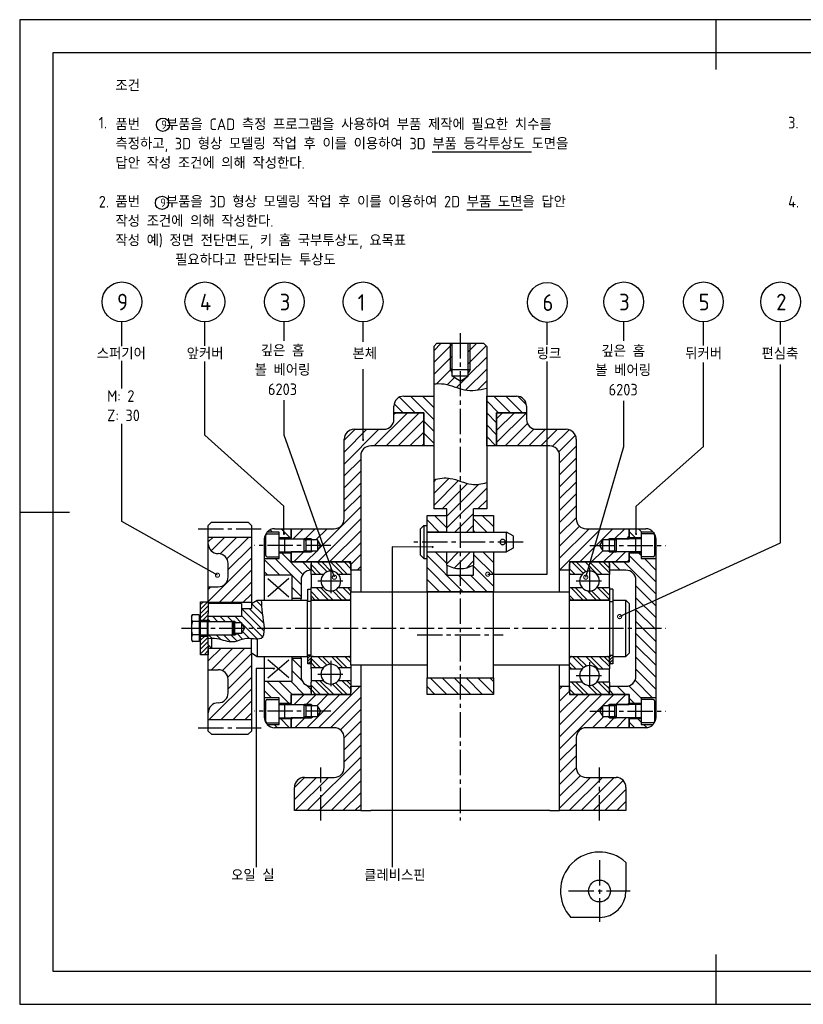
# Model space of a CAD drawing. Header units: millimetres. Extents: x 0 to 420, y 0 to 297.
# Tile 1 of 2: x 0 to 236, y 0 to 297. Entities that reach past the tile are written whole.
import ezdxf
from ezdxf.enums import TextEntityAlignment as Align

# ---------------------------------------------------------------- set-up
doc = ezdxf.new("R2010")
doc.units = ezdxf.units.MM
doc.header["$LTSCALE"] = 0.4
doc.linetypes.add('CENTER2', pattern=[28.575, 19.05, -3.175, 3.175, -3.175])
for name, color, linetype in [('가는선', 1, 'Continuous'), ('문자', 2, 'Continuous'), ('외형선', 3, 'Continuous'), ('윤곽선', 5, 'Continuous'), ('중심선', 1, 'CENTER2')]:
    doc.layers.add(name, color=color, linetype=linetype)
doc.styles.get("Standard").update_dxf_attribs({"font": 'isocp.shx', "bigfont": 'whgtxt.shx'})
doc.dimstyles.new('ISO-25', dxfattribs={"dimtxt": 2.5, "dimasz": 2.5, "dimexe": 1.25, "dimexo": 0.625, "dimtad": 1, "dimtxsty": 'Standard', "dimcen": 2.5, "dimadec": 0, "dimazin": 0, "dimtfac": 1, "dimtmove": 0, "dimatfit": 3, "dimfxl": 0, "dimarcsym": 0})
pattern_1 = [(45, (-497.9313, 1.8087), (-1.796051, 1.796051), [])]
pattern_2 = [(135, (-497.9313, 1.8087), (-2.020558, -2.020558), []), (135, (-497.9313, 3.1558), (-2.020558, -2.020558), [])]
pattern_3 = [(45, (-497.93126, 1.8087), (-0.4490128, 0.4490128), [])]
pattern_4 = [(135, (-497.9313, 1.8087), (-1.796051, -1.796051), [])]

# ---------------------------------------------------------------- blocks, each defined once
blk = doc.blocks.new('_DotSmall')
at = {"color": 0, "linetype": 'ByBlock', "const_width": 0.5}
blk.add_lwpolyline([(-0.0625, 0, 1), (0.0625, 0, 1)], format="xyb", close=True, dxfattribs=at)
blk = doc.blocks.new('*U3')
at = {"layer": '가는선'}
h = blk.add_hatch(dxfattribs=at)
h.set_pattern_fill('ANSI31', color=256, scale=0.8)
h.set_pattern_definition(pattern_1)
edge = h.paths.add_edge_path()
edge.add_line((129.88, 191.44), (129.88, 199.44))
edge.add_line((129.88, 199.44), (125.88, 199.44))
edge.add_line((125.88, 199.44), (124.88, 198.44))
edge.add_line((124.88, 198.44), (124.88, 187.12))
edge.add_spline(control_points=[(124.88, 187.12), (125.95, 187.26), (129.07, 187.32), (134.28, 184.65), (138.61, 185.28), (140.88, 185.88)], knot_values=[6.036137, 6.036137, 6.036137, 6.036137, 9.304736, 15.634765, 22.480947, 22.480947, 22.480947, 22.480947], degree=3, periodic=0)
edge.add_line((140.88, 185.88), (140.88, 198.44))
edge.add_line((140.88, 198.44), (139.88, 199.44))
edge.add_line((139.88, 199.44), (135.88, 199.44))
edge.add_line((135.88, 199.44), (135.88, 191.44))
edge.add_line((135.88, 191.44), (135.33, 190.5))
edge.add_line((135.33, 190.5), (135.33, 189.44))
edge.add_line((135.33, 189.44), (132.88, 187.96))
edge.add_line((132.88, 187.96), (130.42, 189.44))
edge.add_line((130.42, 189.44), (130.42, 190.5))
edge.add_line((130.42, 190.5), (129.88, 191.44))
h.paths.add_polyline_path([(130.42, 199.44), (129.88, 199.44), (129.88, 191.44), (130.42, 191.44)], flags=17)
h.paths.add_polyline_path([(135.88, 199.44), (135.33, 199.44), (135.33, 191.44), (135.88, 191.44)], flags=17)
h.paths.add_polyline_path([(135.88, 191.44), (135.33, 191.44), (135.33, 190.5)], flags=17)
h.paths.add_polyline_path([(130.42, 191.44), (129.88, 191.44), (130.42, 190.5)], flags=17)
h = blk.add_hatch(dxfattribs=at)
h.set_pattern_fill('ANSI31', color=256, scale=0.8, angle=90)
h.set_pattern_definition(pattern_4)
h.paths.add_polyline_path([(121.88, 178.44), (121.88, 168.44), (124.88, 168.44), (124.88, 183.44), (115.88, 183.44, 0.414214), (112.88, 180.44), (112.88, 178.44)])
h.paths.add_polyline_path([(140.88, 183.44), (140.88, 168.44), (143.88, 168.44), (143.88, 178.44), (152.88, 178.44), (152.88, 180.44, 0.414214), (149.88, 183.44)])
h = blk.add_hatch(dxfattribs=at)
h.set_pattern_fill('ANSI31', color=256, scale=0.8)
h.set_pattern_definition(pattern_1)
h.paths.add_polyline_path([(102.88, 165.44, -0.414214), (105.88, 168.44), (121.88, 168.44), (121.88, 178.44), (112.88, 178.44), (112.88, 176.44, -0.414214), (109.88, 173.44), (100.88, 173.44, 0.414214), (97.88, 170.44), (97.88, 146.44, -0.414214), (94.88, 143.44), (81.88, 143.44), (81.88, 140.69), (81.88, 140.44), (85.85, 140.44), (87.88, 140.44), (88.53, 140.06), (89.88, 140.06), (90.81, 138.44), (89.88, 136.82), (88.53, 136.82), (87.88, 136.44), (85.85, 136.44), (81.88, 136.44), (81.88, 133.44), (87.88, 133.44), (99.88, 133.44), (99.88, 130.94), (102.88, 130.94)])
h.paths.add_polyline_path([(87.88, 136.82), (86.23, 136.82), (85.85, 136.44), (87.88, 136.44)], flags=17)
h.paths.add_polyline_path([(88.53, 136.82), (87.88, 136.82), (87.88, 136.44)], flags=17)
h.paths.add_polyline_path([(87.88, 140.44), (85.85, 140.44), (86.23, 140.06), (87.88, 140.06)], flags=17)
h.paths.add_polyline_path([(87.88, 140.44), (87.88, 140.06), (88.53, 140.06)], flags=17)
h = blk.add_hatch(dxfattribs=at)
h.set_pattern_fill('ANSI31', color=256, scale=0.8)
h.set_pattern_definition(pattern_1)
h.paths.add_polyline_path([(164.88, 173.44), (155.88, 173.44, -0.414214), (152.88, 176.44), (152.88, 178.44), (143.88, 178.44), (143.88, 168.44), (159.88, 168.44, -0.414214), (162.88, 165.44), (162.88, 130.94), (165.88, 130.94), (165.88, 132.84), (165.88, 133.44), (183.88, 133.44), (183.88, 136.19), (183.88, 136.44), (179.91, 136.44), (177.88, 136.44), (177.22, 136.82), (175.88, 136.82), (174.94, 138.44), (175.88, 140.06), (177.22, 140.06), (177.88, 140.44), (179.91, 140.44), (183.88, 140.44), (183.88, 143.44), (170.88, 143.44, -0.414214), (167.88, 146.44), (167.88, 170.44, 0.414214)])
h.paths.add_polyline_path([(179.91, 140.44), (177.88, 140.44), (177.88, 140.06), (179.53, 140.06)], flags=17)
h.paths.add_polyline_path([(177.88, 140.44), (177.22, 140.06), (177.88, 140.06)], flags=17)
h.paths.add_polyline_path([(179.53, 136.82), (177.88, 136.82), (177.88, 136.44), (179.91, 136.44)], flags=17)
h.paths.add_polyline_path([(177.88, 136.82), (177.22, 136.82), (177.88, 136.44)], flags=17)
h = blk.add_hatch(dxfattribs=at)
h.set_pattern_fill('ANSI31', color=256, scale=0.8)
h.set_pattern_definition(pattern_1)
edge = h.paths.add_edge_path()
edge.add_line((136.88, 149.44), (140.88, 149.44))
edge.add_line((140.88, 149.44), (140.88, 157.41))
edge.add_spline(control_points=[(140.88, 157.41), (139.33, 156.94), (135.65, 156.32), (130.37, 159.21), (126.56, 158.7), (124.88, 158.24)], knot_values=[4.910739, 4.910739, 4.910739, 4.910739, 9.671191, 16.27677, 21.431018, 21.431018, 21.431018, 21.431018], degree=3, periodic=0)
edge.add_line((124.88, 158.24), (124.88, 149.44))
edge.add_line((124.88, 149.44), (128.88, 149.44))
edge.add_line((128.88, 149.44), (128.88, 142.44))
edge.add_line((128.88, 142.44), (136.88, 142.44))
edge.add_line((136.88, 142.44), (136.88, 149.44))
h = blk.add_hatch(dxfattribs=at)
h.set_pattern_fill('ANSI31', color=256, scale=0.8, angle=90)
h.set_pattern_definition(pattern_4)
h.paths.add_polyline_path([(128.88, 132.51), (128.88, 136.44), (122.88, 136.44), (122.88, 134.44), (122.88, 124.44), (142.88, 124.44), (142.88, 136.44), (136.88, 136.44), (136.88, 132.51), (136.88, 129.44), (128.88, 129.44)])
h.paths.add_polyline_path([(122.88, 147.44), (122.88, 144.44), (122.88, 142.44), (128.88, 142.44), (128.88, 147.44)])
h.paths.add_polyline_path([(142.88, 142.44), (142.88, 147.44), (136.88, 147.44), (136.88, 142.44)])
h.paths.add_polyline_path([(122.88, 98.44), (122.88, 93.44), (142.88, 93.44), (142.88, 98.44)])
h = blk.add_hatch(dxfattribs=at)
h.set_pattern_fill('ANSI31', color=256, scale=0.8, angle=90)
h.set_pattern_definition(pattern_4)
h.paths.add_polyline_path([(81.88, 133.44), (81.88, 136.19), (78.28, 136.19), (78.28, 134.94), (78.28, 134.44), (73.88, 134.44), (73.88, 129.44), (82.18, 129.44), (82.18, 122.44), (84.88, 122.44), (84.88, 127.94, -0.414214), (87.88, 130.94), (87.88, 133.44)])
h.paths.add_polyline_path([(76.88, 143.44, 0.213422), (74.64, 142.44), (78.28, 142.44), (78.28, 141.94), (78.28, 140.69), (81.88, 140.69), (81.88, 143.44)])
h.paths.add_polyline_path([(81.88, 93.44), (87.88, 93.44), (87.88, 95.94, -0.414214), (84.88, 98.94), (84.88, 104.44), (82.18, 104.44), (82.18, 97.44), (73.88, 97.44), (73.88, 92.44), (78.28, 92.44), (78.28, 91.94), (78.28, 90.69), (81.88, 90.69)])
h.paths.add_polyline_path([(78.28, 86.19), (78.28, 84.94), (78.28, 84.44), (74.64, 84.44, 0.213422), (76.88, 83.44), (81.88, 83.44), (81.88, 86.19)])
h = blk.add_hatch(dxfattribs=at)
h.set_pattern_fill('ANSI31', color=256, scale=0.8, angle=90)
h.set_pattern_definition(pattern_4)
h.paths.add_polyline_path([(191.88, 134.44), (187.48, 134.44), (187.48, 134.94), (187.48, 136.19), (183.88, 136.19), (183.88, 133.44), (177.88, 133.44), (177.88, 130.94), (182.88, 130.94, -0.414214), (185.88, 127.94), (185.88, 98.94, -0.414214), (182.88, 95.94), (177.88, 95.94), (177.88, 93.44), (183.88, 93.44), (183.88, 90.69), (187.48, 90.69), (187.48, 91.94), (187.48, 92.44), (191.88, 92.44)])
h.paths.add_polyline_path([(187.48, 142.44), (191.11, 142.44, 0.213422), (188.88, 143.44), (183.88, 143.44), (183.88, 140.69), (187.48, 140.69), (187.48, 141.94)])
h.paths.add_polyline_path([(188.88, 83.44, 0.213422), (191.11, 84.44), (187.48, 84.44), (187.48, 84.94), (187.48, 86.19), (183.88, 86.19), (183.88, 83.44)])
h = blk.add_hatch(dxfattribs=at)
h.set_pattern_fill('ANSI31', color=256, scale=0.8)
h.paths.add_polyline_path([(69.88, 140.94), (56.88, 140.94), (56.88, 138.94, 0.414214), (59.88, 135.94, -0.414214), (62.88, 132.94), (62.88, 128.94, -0.414214), (59.88, 125.94), (56.88, 125.94), (56.88, 121.24), (69.88, 121.24)])
h.paths.add_polyline_path([(69.88, 105.98), (69.88, 107.44), (56.88, 107.44), (56.88, 105.44), (56.88, 100.94), (59.88, 100.94, -0.414214), (62.88, 97.94), (62.88, 93.94, -0.414214), (59.88, 90.94, 0.414214), (56.88, 87.94), (56.88, 85.94), (69.88, 85.94)])
h = blk.add_hatch(dxfattribs=at)
h.set_pattern_fill('ANSI31', color=256, scale=0.8)
h.set_pattern_definition(pattern_1)
h.paths.add_polyline_path([(136.88, 132.51), (136.88, 136.44), (128.88, 136.44), (128.88, 132.51, 0.267949)])
h = blk.add_hatch(dxfattribs=at)
h.set_pattern_fill('ANSI32', color=256, scale=0.3, angle=90)
h.set_pattern_definition(pattern_2)
h.paths.add_polyline_path([(99.88, 132.84, 0.414214), (99.28, 133.44), (88.48, 133.44, 0.414214), (87.88, 132.84), (87.88, 130.94), (87.88, 129.69), (91.65, 129.69, -0.445148), (96.1, 129.69), (99.88, 129.69)])
h.paths.add_polyline_path([(99.88, 124.44), (99.88, 125.69), (96.1, 125.69, -0.445148), (91.65, 125.69), (87.88, 125.69), (87.88, 122.54, 0.414214), (88.48, 121.94), (99.28, 121.94, 0.414214), (99.88, 122.54)])
h.paths.add_polyline_path([(99.88, 104.34, 0.414214), (99.28, 104.94), (88.48, 104.94, 0.414214), (87.88, 104.34), (87.88, 102.74), (87.88, 101.59), (91.65, 101.59, -0.445148), (96.1, 101.59), (99.88, 101.59), (99.88, 102.44)])
h.paths.add_polyline_path([(99.88, 97.19), (99.88, 97.59), (96.1, 97.59, -0.445148), (91.65, 97.59), (87.88, 97.59), (87.88, 97.19), (87.88, 94.04, 0.414214), (88.48, 93.44), (99.28, 93.44, 0.414214), (99.88, 94.04), (99.88, 95.94)])
h = blk.add_hatch(dxfattribs=at)
h.set_pattern_fill('ANSI32', color=256, scale=0.3, angle=90)
h.set_pattern_definition(pattern_2)
h.paths.add_polyline_path([(177.88, 132.84, 0.414214), (177.28, 133.44), (166.48, 133.44, 0.414214), (165.88, 132.84), (165.88, 130.94), (165.88, 129.69), (169.65, 129.69, -0.445148), (174.1, 129.69), (177.88, 129.69)])
h.paths.add_polyline_path([(177.88, 125.69), (174.1, 125.69, -0.445148), (169.65, 125.69), (165.88, 125.69), (165.88, 124.44), (165.88, 122.54, 0.414214), (166.48, 121.94), (177.28, 121.94, 0.414214), (177.88, 122.54)])
h.paths.add_polyline_path([(177.88, 104.34, 0.414214), (177.28, 104.94), (166.48, 104.94, 0.414214), (165.88, 104.34), (165.88, 102.44), (165.88, 101.19), (169.65, 101.19, -0.445148), (174.1, 101.19), (177.88, 101.19)])
h.paths.add_polyline_path([(177.88, 95.94), (177.88, 97.19), (174.1, 97.19, -0.445148), (169.65, 97.19), (165.88, 97.19), (165.88, 94.04, 0.414214), (166.48, 93.44), (177.28, 93.44, 0.414214), (177.88, 94.04)])
h = blk.add_hatch(dxfattribs=at)
h.set_pattern_fill('ANSI31', color=256, scale=0.5, angle=90)
h.set_pattern_definition([(135, (-497.9313, 1.8087), (-1.122532, -1.122532), [])])
edge = h.paths.add_edge_path()
edge.add_spline(control_points=[(71.68, 110.24), (72.11, 110.25), (74.62, 110.6), (73.25, 116.86), (73, 120.75), (72.97, 121.94)], knot_values=[16.208131, 16.208131, 16.208131, 16.208131, 17.583622, 25.175259, 28.856804, 28.856804, 28.856804, 28.856804], degree=3, periodic=0)
edge.add_line((72.97, 121.94), (71.68, 121.94))
edge.add_line((71.68, 121.94), (69.88, 120.9))
edge.add_line((69.88, 120.9), (69.88, 119.44))
edge.add_line((69.88, 119.44), (66.88, 119.44))
edge.add_line((66.88, 119.44), (66.88, 116.94))
edge.add_line((66.88, 116.94), (56.88, 116.94))
edge.add_line((56.88, 116.94), (56.88, 115.44))
edge.add_line((56.88, 115.44), (64.15, 115.44))
edge.add_line((64.15, 115.44), (64.88, 115.44))
edge.add_line((64.88, 115.44), (65.53, 115.06))
edge.add_line((65.53, 115.06), (66.88, 115.06))
edge.add_line((66.88, 115.06), (67.85, 113.44))
edge.add_line((67.85, 113.44), (66.88, 111.82))
edge.add_line((66.88, 111.82), (65.53, 111.82))
edge.add_line((65.53, 111.82), (64.88, 111.44))
edge.add_line((64.88, 111.44), (64.15, 111.44))
edge.add_line((64.15, 111.44), (56.88, 111.44))
edge.add_line((56.88, 111.44), (56.88, 110.35))
edge.add_spline(control_points=[(56.88, 110.35), (57.24, 110.41), (57.57, 110.45), (57.88, 110.46)], knot_values=[1.847633, 1.847633, 1.847633, 1.847633, 2.558664, 2.558664, 2.558664, 2.558664], degree=3, periodic=0)
edge.add_spline(control_points=[(57.88, 110.46), (58.81, 110.52), (61.02, 110.09), (64.5, 108.79), (67.38, 110.49), (69.21, 110.41), (69.88, 110.35)], knot_values=[2.558664, 2.558664, 2.558664, 2.558664, 4.745381, 9.677769, 12.672371, 14.4872, 14.4872, 14.4872, 14.4872], degree=3, periodic=0)
edge.add_spline(control_points=[(69.88, 110.35), (70.51, 110.3), (71.13, 110.24), (71.68, 110.24)], knot_values=[14.4872, 14.4872, 14.4872, 14.4872, 16.208131, 16.208131, 16.208131, 16.208131], degree=3, periodic=0)
h.paths.add_polyline_path([(64.88, 111.82), (64.52, 111.82), (64.15, 111.44), (64.88, 111.44)], flags=17)
h.paths.add_polyline_path([(65.53, 111.82), (64.88, 111.82), (64.88, 111.44)], flags=17)
h.paths.add_polyline_path([(64.88, 115.44), (64.15, 115.44), (64.52, 115.06), (64.88, 115.06)], flags=17)
h.paths.add_polyline_path([(64.88, 115.44), (64.88, 115.06), (65.53, 115.06)], flags=17)
h = blk.add_hatch(dxfattribs=at)
h.set_pattern_fill('ANSI31', color=256, scale=0.3)
h.set_pattern_definition([(45, (-497.9313, 1.8087), (-0.6735192, 0.6735192), [])])
h.paths.add_polyline_path([(54.58, 105.44), (56.88, 105.44), (56.88, 108.44), (56.88, 111.09), (54.58, 111.09), (54.58, 110.5)])
h.paths.add_polyline_path([(54.58, 116.38), (54.58, 115.79), (56.88, 115.79), (56.88, 118.02), (56.88, 120.69), (56.88, 120.94), (56.88, 121.44), (54.58, 121.44)])
h = blk.add_hatch(dxfattribs=at)
h.set_pattern_fill('ANSI31', color=256, scale=0.2)
h.set_pattern_definition(pattern_3)
h.paths.add_polyline_path([(87.88, 104.94), (87.88, 105.34), (86.88, 105.34), (86.88, 102.74), (87.88, 102.74)])
h = blk.add_hatch(dxfattribs=at)
h.set_pattern_fill('ANSI31', color=256, scale=0.2)
h.set_pattern_definition(pattern_3)
h.paths.add_polyline_path([(177.88, 102.74), (178.88, 102.74), (178.88, 105.34), (177.88, 105.34), (177.88, 104.94)])
h = blk.add_hatch(dxfattribs=at)
h.set_pattern_fill('ANSI31', color=256, scale=0.8)
h.set_pattern_definition(pattern_1)
h.paths.add_polyline_path([(102.88, 95.94), (99.88, 95.94), (99.88, 94.04), (99.88, 93.44), (81.88, 93.44), (81.88, 90.69), (81.88, 90.44), (85.85, 90.44), (87.88, 90.44), (88.53, 90.06), (89.88, 90.06), (90.81, 88.44), (89.88, 86.82), (88.53, 86.82), (87.88, 86.44), (85.85, 86.44), (81.88, 86.44), (81.88, 83.44), (94.88, 83.44, -0.414214), (97.88, 80.44), (97.88, 71.44, -0.414214), (94.88, 68.44), (85.88, 68.44, 0.414214), (82.88, 65.44), (82.88, 58.44), (102.88, 58.44)])
h.paths.add_polyline_path([(88.53, 86.82), (87.88, 86.82), (87.88, 86.44)], flags=17)
h.paths.add_polyline_path([(87.88, 86.82), (86.23, 86.82), (85.85, 86.44), (87.88, 86.44)], flags=17)
h.paths.add_polyline_path([(87.88, 90.44), (85.85, 90.44), (86.23, 90.06), (87.88, 90.06)], flags=17)
h.paths.add_polyline_path([(87.88, 90.44), (87.88, 90.06), (88.53, 90.06)], flags=17)
h = blk.add_hatch(dxfattribs=at)
h.set_pattern_fill('ANSI31', color=256, scale=0.8)
h.set_pattern_definition(pattern_1)
h.paths.add_polyline_path([(174.94, 88.44), (175.88, 90.06), (177.22, 90.06), (177.88, 90.44), (179.91, 90.44), (183.88, 90.44), (183.88, 93.44), (177.88, 93.44), (165.88, 93.44), (165.88, 95.94), (162.88, 95.94), (162.88, 58.44), (182.88, 58.44), (182.88, 65.44, 0.414214), (179.88, 68.44), (170.88, 68.44, -0.414214), (167.88, 71.44), (167.88, 80.44, -0.414214), (170.88, 83.44), (183.88, 83.44), (183.88, 86.19), (183.88, 86.44), (179.91, 86.44), (177.88, 86.44), (177.22, 86.82), (175.88, 86.82)])
h.paths.add_polyline_path([(179.53, 86.82), (177.88, 86.82), (177.88, 86.44), (179.91, 86.44)], flags=17)
h.paths.add_polyline_path([(177.88, 86.82), (177.22, 86.82), (177.88, 86.44)], flags=17)
h.paths.add_polyline_path([(177.88, 90.44), (177.22, 90.06), (177.88, 90.06)], flags=17)
h.paths.add_polyline_path([(179.91, 90.44), (177.88, 90.44), (177.88, 90.06), (179.53, 90.06)], flags=17)
for p, q in [((55.86, 198.63), (55.86, 205.88)), ((206.25, 198.71), (206.25, 205.88)), ((55.86, 171.64), (55.86, 193.89)), ((206.25, 168.3), (206.25, 193.57))]:
    blk.add_line(p, q)
for points in [[(30.83, 198.56), (30.83, 205.88)], [(79.83, 200.12), (79.83, 205.88)], [(103.6, 199.86), (103.6, 205.88)], [(159.14, 198.97), (159.14, 205.7)], [(182.21, 200.16), (182.21, 205.88)], [(229.54, 199.04), (229.54, 205.88)], [(30.83, 185.8), (30.83, 194.14)], [(141.19, 129.74), (159.14, 129.74), (159.14, 193.91)], [(180.97, 116.95), (229.54, 139.18), (229.54, 193.01)], [(94.92, 128.82), (79.83, 171.64), (79.83, 182.26)], [(170.75, 128.84), (182.21, 168.3), (182.21, 182.04)], [(59.65, 129.43), (30.83, 145.66), (30.83, 175.08)]]:
    blk.add_lwpolyline(points)
for centre in [(43.22, 265.32), (42.93, 241.77)]:
    blk.add_circle(centre, 2)
at = {"layer": 'Defpoints'}
blk.add_lwpolyline([(0, 0), (420, 0), (420, 297), (0, 297)], close=True, dxfattribs=at)
at = {"layer": '가는선', "ltscale": 19.34236}
for p, q in [((129.88, 199.44), (129.88, 191.44)), ((135.88, 191.44), (135.88, 199.44)), ((129.88, 191.44), (130.42, 190.5)), ((135.88, 191.44), (135.33, 190.5)), ((64.88, 115.44), (64.15, 115.44)), ((64.88, 115.44), (65.53, 115.06)), ((64.15, 111.44), (64.88, 111.44)), ((64.88, 111.44), (65.53, 111.82))]:
    blk.add_line(p, q, dxfattribs=at)
at = {"layer": '가는선'}
for p, q in [((87.88, 140.44), (85.85, 140.44)), ((87.88, 140.44), (88.53, 140.06)), ((177.88, 140.44), (177.22, 140.06)), ((179.91, 140.44), (177.88, 140.44)), ((87.88, 136.44), (88.53, 136.82)), ((177.88, 136.44), (177.22, 136.82)), ((85.85, 136.44), (87.88, 136.44)), ((177.88, 136.44), (179.91, 136.44)), ((87.88, 90.44), (85.85, 90.44)), ((87.88, 90.44), (88.53, 90.06)), ((177.88, 90.44), (177.22, 90.06)), ((179.91, 90.44), (177.88, 90.44)), ((85.85, 86.44), (87.88, 86.44)), ((87.88, 86.44), (88.53, 86.82)), ((177.88, 86.44), (177.22, 86.82)), ((177.88, 86.44), (179.91, 86.44))]:
    blk.add_line(p, q, dxfattribs=at)
blk.add_arc((174.88, 34.18), 11.75, 47.1093, 222.8907, dxfattribs=at)
for points, knots in [([(124.88, 187.12), (125.95, 187.26), (129.07, 187.32), (134.28, 184.65), (138.61, 185.28), (140.88, 185.88)], [6.036137, 6.036137, 6.036137, 6.036137, 9.304736, 15.634765, 22.480947, 22.480947, 22.480947, 22.480947]), ([(124.88, 158.24), (126.56, 158.7), (130.37, 159.21), (135.65, 156.32), (139.33, 156.94), (140.88, 157.41)], [4.910739, 4.910739, 4.910739, 4.910739, 10.064987, 16.670565, 21.431018, 21.431018, 21.431018, 21.431018]), ([(56.88, 110.35), (58.37, 110.59), (60.77, 110.19), (64.5, 108.79), (68.3, 111.03), (75, 108.85), (73.25, 116.86), (73, 120.75), (72.97, 121.94)], [1.847633, 1.847633, 1.847633, 1.847633, 4.745381, 9.677769, 12.672371, 17.583622, 25.175259, 28.856804, 28.856804, 28.856804, 28.856804])]:
    blk.add_open_spline(points, degree=3, knots=knots, dxfattribs=at)
at = {"layer": '외형선'}
for p, q in [((210, 297), (210, 282)), ((125.88, 199.44), (124.88, 198.44)), ((125.88, 199.44), (139.88, 199.44)), ((139.88, 199.44), (140.88, 198.44)), ((124.88, 198.44), (124.88, 149.44)), ((140.88, 198.44), (140.88, 149.44)), ((115.88, 183.44), (124.88, 183.44)), ((124.88, 183.44), (124.88, 168.44)), ((140.88, 183.44), (149.88, 183.44)), ((140.88, 168.44), (140.88, 183.44)), ((112.88, 178.44), (112.88, 180.44)), ((112.88, 178.44), (121.88, 178.44)), ((112.88, 176.44), (112.88, 178.44)), ((121.88, 178.44), (112.88, 178.44)), ((121.88, 178.44), (121.88, 168.44)), ((121.88, 168.44), (121.88, 178.44)), ((143.88, 178.44), (152.88, 178.44)), ((143.88, 168.44), (143.88, 178.44)), ((143.88, 178.44), (143.88, 168.44)), ((152.88, 178.44), (143.88, 178.44)), ((152.88, 180.44), (152.88, 178.44)), ((152.88, 178.44), (152.88, 176.44)), ((100.88, 173.44), (109.88, 173.44)), ((155.88, 173.44), (164.88, 173.44)), ((97.88, 146.44), (97.88, 170.44)), ((167.88, 170.44), (167.88, 146.44)), ((121.88, 168.44), (105.88, 168.44)), ((124.88, 168.44), (121.88, 168.44)), ((143.88, 168.44), (140.88, 168.44)), ((159.88, 168.44), (143.88, 168.44)), ((102.88, 165.44), (102.88, 130.94)), ((162.88, 130.94), (162.88, 165.44)), ((0, 148.5), (15, 148.5)), ((128.88, 149.44), (124.88, 149.44)), ((128.88, 142.44), (128.88, 149.44)), ((136.88, 142.44), (136.88, 149.44)), ((140.88, 149.44), (136.88, 149.44)), ((122.88, 147.44), (128.88, 147.44)), ((122.88, 144.44), (122.88, 147.44)), ((136.88, 147.44), (142.88, 147.44)), ((142.88, 147.44), (142.88, 142.44)), ((56.88, 144.44), (57.88, 145.44)), ((56.88, 121.24), (56.88, 144.44)), ((57.88, 145.44), (68.88, 145.44)), ((68.88, 145.44), (69.88, 144.44)), ((69.88, 144.44), (69.88, 119.44)), ((76.88, 143.44), (81.88, 143.44)), ((81.88, 143.44), (94.88, 143.44)), ((81.88, 140.44), (81.88, 143.44)), ((81.88, 143.44), (81.88, 140.69)), ((120.88, 143.44), (121.88, 144.44)), ((120.88, 135.44), (120.88, 143.44)), ((121.88, 144.44), (121.88, 134.44)), ((121.88, 144.44), (122.88, 144.44)), ((122.88, 134.44), (122.88, 144.44)), ((170.88, 143.44), (183.88, 143.44)), ((183.88, 143.44), (183.88, 140.44)), ((183.88, 143.44), (188.88, 143.44)), ((183.88, 140.69), (183.88, 143.44)), ((56.88, 140.94), (69.88, 140.94)), ((73.88, 134.44), (73.88, 140.2)), ((74.28, 135.34), (74.28, 141.54)), ((78.28, 142.44), (74.64, 142.44)), ((74.68, 141.94), (78.28, 141.94)), ((78.28, 141.94), (78.28, 142.44)), ((78.28, 134.94), (78.28, 141.94)), ((81.88, 140.69), (78.28, 140.69)), ((78.38, 140.44), (85.85, 140.44)), ((80.03, 136.44), (80.03, 140.44)), ((85.85, 136.44), (85.85, 140.44)), ((86.28, 140.01), (85.85, 140.44)), ((85.85, 140.44), (86.23, 140.06)), ((89.88, 140.06), (86.23, 140.06)), ((86.28, 140.01), (86.28, 136.87)), ((87.88, 140.44), (87.88, 136.44)), ((90.81, 138.44), (89.88, 140.06)), ((89.88, 140.06), (89.88, 136.82)), ((128.88, 142.44), (122.88, 142.44)), ((122.88, 142.44), (146.88, 142.44)), ((146.88, 136.44), (146.88, 142.44)), ((148.88, 141.28), (146.88, 142.44)), ((148.88, 141.28), (148.88, 137.59)), ((175.88, 140.06), (174.94, 138.44)), ((179.53, 140.06), (175.88, 140.06)), ((175.88, 136.82), (175.88, 140.06)), ((177.88, 136.44), (177.88, 140.44)), ((179.48, 140.01), (179.91, 140.44)), ((179.48, 136.87), (179.48, 140.01)), ((179.53, 140.06), (179.91, 140.44)), ((179.91, 140.44), (179.91, 136.44)), ((187.38, 140.44), (179.91, 140.44)), ((179.91, 140.44), (183.88, 140.44)), ((187.48, 140.69), (183.88, 140.69)), ((185.73, 140.44), (185.73, 136.44)), ((187.48, 142.44), (187.48, 141.94)), ((191.11, 142.44), (187.48, 142.44)), ((187.48, 141.94), (187.48, 134.94)), ((191.08, 141.94), (187.48, 141.94)), ((191.48, 141.54), (191.48, 135.34)), ((191.88, 140.2), (191.88, 134.44)), ((86.28, 136.87), (85.85, 136.44)), ((86.23, 136.82), (85.85, 136.44)), ((86.23, 136.82), (89.88, 136.82)), ((89.88, 136.82), (90.81, 138.44)), ((148.88, 137.59), (146.88, 136.44)), ((174.94, 138.44), (175.88, 136.82)), ((175.88, 136.82), (179.53, 136.82)), ((179.48, 136.87), (179.91, 136.44)), ((179.91, 136.44), (179.53, 136.82)), ((59.88, 135.94), (59.88, 135.94)), ((73.88, 134.44), (78.28, 134.44)), ((73.88, 129.44), (73.88, 134.44)), ((74.68, 134.94), (78.28, 134.94)), ((78.28, 136.19), (81.88, 136.19)), ((78.28, 134.44), (78.28, 134.94)), ((78.38, 136.44), (85.85, 136.44)), ((81.88, 133.44), (81.88, 136.44)), ((85.85, 136.44), (81.88, 136.44)), ((81.88, 136.19), (81.88, 133.44)), ((120.88, 135.44), (121.88, 134.44)), ((121.88, 134.44), (122.88, 134.44)), ((122.88, 136.44), (128.88, 136.44)), ((122.88, 136.44), (146.88, 136.44)), ((122.88, 124.44), (122.88, 134.44)), ((128.88, 132.51), (128.88, 136.44)), ((136.88, 136.44), (136.88, 132.51)), ((142.88, 136.44), (142.88, 124.44)), ((187.38, 136.44), (179.91, 136.44)), ((183.88, 136.44), (179.91, 136.44)), ((183.88, 136.44), (183.88, 133.44)), ((183.88, 136.19), (187.48, 136.19)), ((183.88, 133.44), (183.88, 136.19)), ((187.48, 134.94), (187.48, 134.44)), ((191.08, 134.94), (187.48, 134.94)), ((187.48, 134.44), (191.88, 134.44)), ((191.88, 134.44), (191.88, 92.44)), ((62.88, 128.94), (62.88, 132.94)), ((99.88, 133.44), (81.88, 133.44)), ((81.88, 133.44), (87.88, 133.44)), ((87.88, 133.44), (87.88, 130.94)), ((87.88, 129.69), (87.88, 132.84)), ((88.48, 133.44), (99.28, 133.44)), ((99.88, 130.94), (99.88, 133.44)), ((99.88, 132.84), (99.88, 129.69)), ((102.88, 130.94), (99.88, 130.94)), ((102.88, 130.94), (102.88, 124.44)), ((128.88, 132.51), (128.88, 129.44)), ((136.88, 129.44), (136.88, 132.51)), ((165.88, 130.94), (162.88, 130.94)), ((162.88, 124.44), (162.88, 130.94)), ((165.88, 133.44), (165.88, 130.94)), ((183.88, 133.44), (165.88, 133.44)), ((165.88, 129.69), (165.88, 132.84)), ((166.48, 133.44), (177.28, 133.44)), ((177.88, 133.44), (183.88, 133.44)), ((177.88, 130.94), (177.88, 133.44)), ((177.88, 132.84), (177.88, 129.69)), ((182.88, 130.94), (177.88, 130.94)), ((82.18, 129.44), (73.88, 129.44)), ((73.88, 121.94), (73.88, 129.44)), ((81.18, 128.44), (74.88, 122.94)), ((74.88, 128.44), (81.18, 122.94)), ((82.18, 122.44), (82.18, 129.44)), ((84.88, 127.94), (84.88, 122.44)), ((91.65, 129.69), (87.88, 129.69)), ((87.88, 129.69), (87.88, 125.69)), ((99.88, 129.69), (96.1, 129.69)), ((99.88, 129.69), (99.88, 125.69)), ((128.88, 129.44), (136.88, 129.44)), ((169.65, 129.69), (165.88, 129.69)), ((165.88, 125.69), (165.88, 129.69)), ((177.88, 129.69), (174.1, 129.69)), ((177.88, 125.69), (177.88, 129.69)), ((185.88, 98.94), (185.88, 127.94)), ((56.88, 125.94), (59.88, 125.94)), ((86.88, 121.54), (86.88, 125.23)), ((86.88, 125.23), (87.88, 125.23)), ((87.88, 125.69), (91.65, 125.69)), ((87.88, 122.54), (87.88, 125.69)), ((96.1, 125.69), (99.88, 125.69)), ((99.88, 125.69), (99.88, 124.44)), ((165.88, 125.69), (169.65, 125.69)), ((165.88, 124.44), (165.88, 125.69)), ((174.1, 125.69), (177.88, 125.69)), ((177.88, 125.69), (177.88, 122.54)), ((178.88, 125.23), (177.88, 125.23)), ((178.88, 125.23), (178.88, 121.54)), ((69.88, 120.9), (71.68, 121.94)), ((71.68, 121.94), (86.73, 121.94)), ((84.88, 122.44), (82.18, 122.44)), ((82.18, 121.94), (82.18, 122.44)), ((84.88, 121.94), (84.88, 122.44)), ((86.73, 121.94), (86.73, 104.94)), ((87.88, 122.54), (87.88, 122.53)), ((87.88, 121.94), (87.88, 122.53)), ((87.88, 105.34), (87.88, 121.94)), ((87.88, 121.94), (99.88, 121.94)), ((99.28, 121.94), (88.48, 121.94)), ((99.88, 102.44), (99.88, 124.44)), ((99.88, 124.44), (122.88, 124.44)), ((122.88, 124.44), (122.88, 98.44)), ((122.88, 124.44), (142.88, 124.44)), ((142.88, 124.44), (122.88, 124.44)), ((142.88, 98.44), (142.88, 124.44)), ((142.88, 124.44), (165.88, 124.44)), ((165.88, 102.44), (165.88, 124.44)), ((165.88, 121.94), (177.88, 121.94)), ((177.28, 121.94), (166.48, 121.94)), ((177.88, 122.53), (177.88, 122.54)), ((177.88, 122.53), (177.88, 121.94)), ((177.88, 121.94), (177.88, 104.94)), ((179.03, 104.94), (179.03, 121.94)), ((179.03, 121.94), (182.88, 121.94)), ((182.88, 104.94), (182.88, 121.94)), ((183.88, 120.94), (182.88, 121.94)), ((54.58, 121.44), (56.88, 121.44)), ((54.58, 116.38), (54.58, 121.44)), ((56.88, 121.44), (56.88, 120.94)), ((69.88, 121.24), (56.88, 121.24)), ((56.88, 120.94), (56.88, 120.69)), ((66.88, 120.94), (56.88, 120.94)), ((56.88, 120.69), (56.88, 118.02)), ((66.88, 120.94), (66.88, 119.44)), ((66.88, 119.44), (69.88, 119.44)), ((69.88, 121.24), (69.88, 120.9)), ((87.88, 121.54), (86.73, 121.54)), ((177.88, 121.54), (179.03, 121.54)), ((183.88, 120.94), (183.88, 105.94)), ((51.78, 116.94), (52.09, 117.48)), ((51.78, 116.94), (51.78, 116.47)), ((51.78, 116.47), (51.78, 113.44)), ((54.18, 117.48), (52.09, 117.48)), ((54.18, 117.48), (54.18, 115.46)), ((54.18, 116.38), (54.58, 116.38)), ((54.58, 110.5), (54.58, 116.38)), ((56.88, 108.44), (56.88, 118.02)), ((51.78, 113.44), (51.78, 110.41)), ((54.18, 115.46), (52.09, 115.46)), ((54.18, 115.46), (54.18, 111.42)), ((56.88, 115.79), (54.58, 115.79)), ((54.58, 115.44), (64.15, 115.44)), ((56.68, 111.44), (56.68, 115.44)), ((64.15, 115.44), (64.58, 115.01)), ((64.15, 111.44), (64.15, 115.44)), ((64.58, 111.87), (64.58, 115.01)), ((51.78, 110.41), (51.78, 109.94)), ((51.78, 109.94), (52.09, 109.4)), ((54.18, 111.42), (52.09, 111.42)), ((54.18, 111.42), (54.18, 109.4)), ((54.18, 110.5), (54.58, 110.5)), ((54.58, 111.44), (64.15, 111.44)), ((54.58, 111.09), (56.88, 111.09)), ((54.58, 105.44), (54.58, 110.5)), ((57.88, 110.46), (57.88, 107.44)), ((64.58, 111.87), (64.15, 111.44)), ((69.88, 105.98), (69.88, 110.35)), ((71.68, 110.24), (71.68, 104.94)), ((54.18, 109.4), (52.09, 109.4)), ((56.88, 108.44), (57.88, 107.44)), ((56.88, 108.44), (56.88, 105.44)), ((56.88, 107.44), (69.88, 107.44)), ((56.88, 82.44), (56.88, 107.44)), ((57.88, 107.44), (69.88, 107.44)), ((56.88, 105.44), (54.58, 105.44)), ((69.88, 105.98), (71.68, 104.94)), ((69.88, 105.98), (69.88, 82.44)), ((71.68, 104.94), (86.73, 104.94)), ((73.88, 97.44), (73.88, 104.94)), ((82.18, 104.44), (82.18, 104.94)), ((82.18, 104.44), (84.88, 104.44)), ((82.18, 97.44), (82.18, 104.44)), ((84.88, 104.44), (84.88, 104.94)), ((84.88, 104.44), (84.88, 98.94)), ((87.88, 105.34), (86.73, 105.34)), ((86.88, 105.34), (87.88, 105.34)), ((86.88, 102.74), (86.88, 105.34)), ((87.88, 104.94), (87.88, 105.34)), ((87.88, 104.94), (99.88, 104.94)), ((87.88, 104.94), (87.88, 102.74)), ((87.88, 101.19), (87.88, 104.34)), ((88.48, 104.94), (99.28, 104.94)), ((165.88, 104.94), (177.88, 104.94)), ((166.48, 104.94), (177.28, 104.94)), ((177.88, 105.34), (179.03, 105.34)), ((177.88, 105.34), (178.88, 105.34)), ((177.88, 102.74), (177.88, 104.94)), ((177.88, 104.34), (177.88, 101.19)), ((178.88, 105.34), (178.88, 102.74)), ((179.03, 104.94), (182.88, 104.94)), ((183.88, 105.94), (182.88, 104.94)), ((81.18, 98.44), (74.88, 103.94)), ((74.88, 98.44), (81.18, 103.94)), ((87.88, 102.74), (86.88, 102.74)), ((87.88, 101.59), (91.65, 101.59)), ((87.88, 101.19), (87.88, 97.19)), ((96.1, 101.59), (99.88, 101.59)), ((99.88, 102.44), (122.88, 102.44)), ((99.88, 102.44), (99.88, 101.19)), ((99.88, 101.19), (99.88, 97.19)), ((102.88, 102.44), (102.88, 95.94)), ((142.88, 102.44), (165.88, 102.44)), ((162.88, 95.94), (162.88, 102.44)), ((165.88, 101.19), (165.88, 102.44)), ((165.88, 97.19), (165.88, 101.19)), ((165.88, 101.19), (169.65, 101.19)), ((174.1, 101.19), (177.88, 101.19)), ((178.88, 102.74), (177.88, 102.74)), ((177.88, 97.19), (177.88, 101.19)), ((56.88, 100.94), (59.88, 100.94)), ((122.88, 98.44), (142.88, 98.44)), ((122.88, 98.44), (142.88, 98.44)), ((122.88, 93.44), (122.88, 98.44)), ((142.88, 98.44), (142.88, 93.44)), ((62.88, 93.94), (62.88, 97.94)), ((73.88, 97.44), (82.18, 97.44)), ((73.88, 92.44), (73.88, 97.44)), ((91.65, 97.59), (87.88, 97.59)), ((87.88, 94.04), (87.88, 97.19)), ((87.88, 95.94), (87.88, 93.44)), ((99.88, 97.59), (96.1, 97.59)), ((99.88, 97.19), (99.88, 94.04)), ((99.88, 95.94), (102.88, 95.94)), ((99.88, 93.44), (99.88, 95.94)), ((102.88, 95.94), (102.88, 58.44)), ((162.88, 95.94), (165.88, 95.94)), ((162.88, 58.44), (162.88, 95.94)), ((165.88, 94.04), (165.88, 97.19)), ((169.65, 97.19), (165.88, 97.19)), ((165.88, 95.94), (165.88, 93.44)), ((177.88, 97.19), (174.1, 97.19)), ((177.88, 97.19), (177.88, 94.04)), ((177.88, 95.94), (182.88, 95.94)), ((177.88, 93.44), (177.88, 95.94)), ((78.28, 92.44), (73.88, 92.44)), ((73.88, 86.68), (73.88, 92.44)), ((78.28, 91.94), (78.28, 92.44)), ((81.88, 93.44), (99.88, 93.44)), ((81.88, 90.44), (81.88, 93.44)), ((81.88, 93.44), (81.88, 90.69)), ((87.88, 93.44), (81.88, 93.44)), ((99.28, 93.44), (88.48, 93.44)), ((142.88, 93.44), (122.88, 93.44)), ((165.88, 93.44), (183.88, 93.44)), ((177.28, 93.44), (166.48, 93.44)), ((183.88, 93.44), (177.88, 93.44)), ((183.88, 93.44), (183.88, 90.44)), ((183.88, 90.69), (183.88, 93.44)), ((187.48, 92.44), (187.48, 91.94)), ((191.88, 92.44), (187.48, 92.44)), ((191.88, 92.44), (191.88, 86.68)), ((59.88, 90.94), (59.88, 90.94)), ((74.28, 85.34), (74.28, 91.54)), ((74.68, 91.94), (78.28, 91.94)), ((78.28, 84.94), (78.28, 91.94)), ((81.88, 90.69), (78.28, 90.69)), ((78.38, 90.44), (85.85, 90.44)), ((80.03, 86.44), (80.03, 90.44)), ((81.88, 90.44), (85.85, 90.44)), ((85.85, 86.44), (85.85, 90.44)), ((86.28, 90.01), (85.85, 90.44)), ((85.85, 90.44), (86.23, 90.06)), ((89.88, 90.06), (86.23, 90.06)), ((86.28, 90.01), (86.28, 86.87)), ((87.88, 90.44), (87.88, 86.44)), ((90.81, 88.44), (89.88, 90.06)), ((89.88, 90.06), (89.88, 86.82)), ((175.88, 90.06), (174.94, 88.44)), ((179.53, 90.06), (175.88, 90.06)), ((175.88, 86.82), (175.88, 90.06)), ((177.88, 86.44), (177.88, 90.44)), ((179.48, 90.01), (179.91, 90.44)), ((179.48, 86.87), (179.48, 90.01)), ((179.53, 90.06), (179.91, 90.44)), ((179.91, 90.44), (179.91, 86.44)), ((187.38, 90.44), (179.91, 90.44)), ((179.91, 90.44), (183.88, 90.44)), ((187.48, 90.69), (183.88, 90.69)), ((185.73, 90.44), (185.73, 86.44)), ((187.48, 91.94), (187.48, 84.94)), ((191.08, 91.94), (187.48, 91.94)), ((191.48, 91.54), (191.48, 85.34)), ((78.28, 86.19), (81.88, 86.19)), ((78.38, 86.44), (85.85, 86.44)), ((81.88, 83.44), (81.88, 86.44)), ((85.85, 86.44), (81.88, 86.44)), ((81.88, 86.19), (81.88, 83.44)), ((86.28, 86.87), (85.85, 86.44)), ((86.23, 86.82), (85.85, 86.44)), ((86.23, 86.82), (89.88, 86.82)), ((89.88, 86.82), (90.81, 88.44)), ((174.94, 88.44), (175.88, 86.82)), ((175.88, 86.82), (179.53, 86.82)), ((179.48, 86.87), (179.91, 86.44)), ((179.91, 86.44), (179.53, 86.82)), ((187.38, 86.44), (179.91, 86.44)), ((183.88, 86.44), (179.91, 86.44)), ((183.88, 86.44), (183.88, 83.44)), ((183.88, 86.19), (187.48, 86.19)), ((183.88, 83.44), (183.88, 86.19)), ((56.88, 85.94), (69.88, 85.94)), ((74.64, 84.44), (78.28, 84.44)), ((74.68, 84.94), (78.28, 84.94)), ((81.88, 83.44), (76.88, 83.44)), ((78.28, 84.44), (78.28, 84.94)), ((94.88, 83.44), (81.88, 83.44)), ((183.88, 83.44), (170.88, 83.44)), ((188.88, 83.44), (183.88, 83.44)), ((187.48, 84.94), (187.48, 84.44)), ((191.08, 84.94), (187.48, 84.94)), ((187.48, 84.44), (191.11, 84.44)), ((57.88, 81.44), (56.88, 82.44)), ((57.88, 81.44), (68.88, 81.44)), ((68.88, 81.44), (69.88, 82.44)), ((97.88, 71.44), (97.88, 80.44)), ((167.88, 80.44), (167.88, 71.44)), ((85.88, 68.44), (94.88, 68.44)), ((170.88, 68.44), (179.88, 68.44)), ((82.88, 58.44), (82.88, 65.44)), ((182.88, 65.44), (182.88, 58.44)), ((102.88, 58.44), (82.88, 58.44)), ((102.88, 58.44), (105.88, 58.44)), ((159.88, 58.44), (105.88, 58.44)), ((159.88, 58.44), (162.88, 58.44)), ((182.88, 58.44), (162.88, 58.44)), ((182.88, 42.79), (182.88, 34.18)), ((174.88, 26.18), (166.26, 26.18)), ((210, 15), (210, 0))]:
    blk.add_line(p, q, dxfattribs=at)
at = {"layer": '외형선', "ltscale": 24.17795}
for p, q in [((130.42, 189.44), (130.42, 199.44)), ((135.33, 189.44), (135.33, 199.44)), ((66.88, 115.06), (64.52, 115.06)), ((66.88, 111.82), (64.52, 111.82))]:
    blk.add_line(p, q, dxfattribs=at)
at = {"layer": '외형선', "ltscale": 22.78718}
blk.add_line((129.88, 191.44), (135.88, 191.44), dxfattribs=at)
at = {"layer": '외형선', "ltscale": 14.703912}
blk.add_line((135.33, 189.44), (130.42, 189.44), dxfattribs=at)
at = {"layer": '외형선', "ltscale": 5.460248}
for q in [(130.42, 189.44), (135.33, 189.44)]:
    blk.add_line((132.88, 187.96), q, dxfattribs=at)
at = {"layer": '외형선', "ltscale": 4.759339}
blk.add_line((66.88, 119.44), (66.88, 116.94), dxfattribs=at)
at = {"layer": '외형선', "ltscale": 19.34236}
blk.add_line((66.88, 116.94), (56.88, 116.94), dxfattribs=at)
at = {"layer": '외형선', "ltscale": 11.961675}
blk.add_line((64.88, 111.44), (64.88, 115.44), dxfattribs=at)
at = {"layer": '외형선', "ltscale": 9.694919}
blk.add_line((66.88, 115.06), (66.88, 111.82), dxfattribs=at)
at = {"layer": '외형선', "ltscale": 3.600154}
for q in [(66.88, 115.06), (66.88, 111.82)]:
    blk.add_line((67.85, 113.44), q, dxfattribs=at)
at = {"layer": '외형선'}
for centre, radius in [((30.83, 211.88), 6), ((55.86, 211.88), 6), ((79.83, 211.88), 6), ((103.6, 211.88), 6), ((159.14, 211.7), 6), ((182.21, 211.88), 6), ((206.25, 211.88), 6), ((229.54, 211.88), 6), ((174.88, 34.18), 3.3)]:
    blk.add_circle(centre, radius, dxfattribs=at)
for centre, radius, start, end in [((115.88, 180.44), 3, 90, 180), ((149.88, 180.44), 3, 0, 90), ((109.88, 176.44), 3, 270, 0), ((155.88, 176.44), 3, 180, 270), ((100.88, 170.44), 3, 90, 180), ((164.88, 170.44), 3, 0, 90), ((105.88, 165.44), 3, 90, 180), ((159.88, 165.44), 3, 0, 90), ((94.88, 146.44), 3, 270, 0), ((170.88, 146.44), 3, 180, 270), ((76.88, 140.44), 3, 90, 138.1897), ((188.88, 140.44), 3, 41.8103, 90), ((74.68, 141.54), 0.4, 90, 180), ((78.38, 140.54), 0.1, 180, 270), ((187.38, 140.54), 0.1, 270, 0), ((191.08, 141.54), 0.4, 0, 90), ((59.88, 138.94), 3, 180, 270), ((59.88, 132.94), 3, 0, 90), ((74.68, 135.34), 0.4, 180, 270), ((78.38, 136.34), 0.1, 90, 180), ((187.38, 136.34), 0.1, 0, 90), ((191.08, 135.34), 0.4, 270, 0), ((87.88, 127.94), 3, 90, 180), ((88.48, 132.84), 0.6, 90, 180), ((99.28, 132.84), 0.6, 0, 90), ((132.88, 139.44), 8, 240, 300), ((166.48, 132.84), 0.6, 90, 180), ((177.28, 132.84), 0.6, 0, 90), ((182.88, 127.94), 3, 0, 90), ((59.88, 128.94), 3, 270, 0), ((93.88, 127.69), 2.99, 137.9923, 222.0077), ((93.88, 127.69), 2.99, 42.0077, 137.9923), ((93.88, 127.69), 2.99, 317.9923, 42.0077), ((171.88, 127.69), 2.99, 137.9923, 222.0077), ((171.88, 127.69), 2.99, 42.0077, 137.9923), ((171.88, 127.69), 2.99, 317.9923, 42.0077), ((93.88, 127.69), 2.99, 222.0077, 317.9923), ((171.88, 127.69), 2.99, 222.0077, 317.9923), ((88.48, 122.54), 0.6, 180, 270), ((99.28, 122.54), 0.6, 270, 0), ((166.48, 122.54), 0.6, 180, 270), ((177.28, 122.54), 0.6, 270, 0), ((88.48, 104.34), 0.6, 90, 180), ((99.28, 104.34), 0.6, 0, 90), ((166.48, 104.34), 0.6, 90, 180), ((177.28, 104.34), 0.6, 0, 90), ((93.88, 99.59), 2.99, 137.9923, 222.0077), ((93.88, 99.59), 2.99, 42.0077, 137.9923), ((93.88, 99.59), 2.99, 317.9923, 42.0077), ((171.88, 99.19), 2.99, 137.9923, 222.0077), ((171.88, 99.19), 2.99, 42.0077, 137.9923), ((171.88, 99.19), 2.99, 317.9923, 42.0077), ((59.88, 97.94), 3, 0, 90), ((87.88, 98.94), 3, 180, 270), ((182.88, 98.94), 3, 270, 0), ((93.88, 99.59), 2.99, 222.0077, 317.9923), ((171.88, 99.19), 2.99, 222.0077, 317.9923), ((59.88, 93.94), 3, 270, 0), ((88.48, 94.04), 0.6, 180, 270), ((99.28, 94.04), 0.6, 270, 0), ((166.48, 94.04), 0.6, 180, 270), ((177.28, 94.04), 0.6, 270, 0), ((59.88, 87.94), 3, 90, 180), ((74.68, 91.54), 0.4, 90, 180), ((78.38, 90.54), 0.1, 180, 270), ((187.38, 90.54), 0.1, 270, 0), ((191.08, 91.54), 0.4, 0, 90), ((78.38, 86.34), 0.1, 90, 180), ((187.38, 86.34), 0.1, 0, 90), ((74.68, 85.34), 0.4, 180, 270), ((76.88, 86.44), 3, 221.8103, 270), ((94.88, 80.44), 3, 0, 90), ((170.88, 80.44), 3, 90, 180), ((188.88, 86.44), 3, 270, 318.1897), ((191.08, 85.34), 0.4, 270, 0), ((94.88, 71.44), 3, 270, 0), ((170.88, 71.44), 3, 180, 270), ((85.88, 65.44), 3, 90, 180), ((179.88, 65.44), 3, 0, 90), ((174.88, 34.18), 8, 270, 0)]:
    blk.add_arc(centre, radius, start, end, dxfattribs=at)
for points, knots in [([(73.88, 140.2), (73.88, 140.2), (73.88, 140.2), (73.88, 140.59), (73.94, 140.96), (74.15, 141.63), (74.3, 141.92), (74.52, 142.28), (74.61, 142.4), (74.64, 142.44), (74.64, 142.44), (74.64, 142.44)], [-1.4693435, -1.4693435, -1.4693435, -1.4693435, -1.468441, -1.468441, -1.3047398, -1.3047398, -1.1208045, -1.1208045, -0.9669302, -0.9669302, -0.9450373, -0.9450373, -0.9450373, -0.9450373]), ([(145.68, 140.24), (145.78, 140.24), (145.88, 140.22), (146.08, 140.14), (146.17, 140.08), (146.31, 139.93), (146.37, 139.84), (146.46, 139.65), (146.48, 139.54), (146.48, 139.34), (146.46, 139.23), (146.37, 139.03), (146.31, 138.94), (146.17, 138.8), (146.08, 138.74), (145.88, 138.66), (145.78, 138.64), (145.57, 138.64), (145.47, 138.66), (145.27, 138.74), (145.18, 138.8), (145.04, 138.94), (144.98, 139.03), (144.9, 139.23), (144.88, 139.34), (144.88, 139.54), (144.9, 139.65), (144.98, 139.84), (145.04, 139.93), (145.18, 140.08), (145.27, 140.14), (145.47, 140.22), (145.57, 140.24), (145.68, 140.24)], [0, 0, 0, 0, 0.0302963, 0.0302963, 0.0605927, 0.0605927, 0.0908834, 0.0908834, 0.1211742, 0.1211742, 0.151465, 0.151465, 0.1817558, 0.1817558, 0.2120522, 0.2120522, 0.2423485, 0.2423485, 0.2726448, 0.2726448, 0.3029411, 0.3029411, 0.3332319, 0.3332319, 0.3635227, 0.3635227, 0.3938135, 0.3938135, 0.4241043, 0.4241043, 0.4544006, 0.4544006, 0.484697, 0.484697, 0.484697, 0.484697]), ([(191.11, 142.44), (191.11, 142.44), (191.15, 142.4), (191.3, 142.18), (191.45, 141.94), (191.7, 141.36), (191.79, 141.04), (191.86, 140.53), (191.88, 140.37), (191.88, 140.2)], [-0.9450373, -0.9450373, -0.9450373, -0.9450373, -0.8419779, -0.8419779, -0.6790497, -0.6790497, -0.5461298, -0.5461298, -0.489883, -0.489883, -0.489883, -0.489883]), ([(74.64, 84.44), (74.64, 84.44), (74.61, 84.48), (74.45, 84.7), (74.3, 84.94), (74.06, 85.52), (73.96, 85.83), (73.89, 86.35), (73.88, 86.51), (73.88, 86.68)], [-0.9450373, -0.9450373, -0.9450373, -0.9450373, -0.8419779, -0.8419779, -0.6790497, -0.6790497, -0.5461298, -0.5461298, -0.489883, -0.489883, -0.489883, -0.489883]), ([(191.88, 86.68), (191.88, 86.68), (191.88, 86.67), (191.88, 86.28), (191.81, 85.92), (191.6, 85.25), (191.46, 84.96), (191.23, 84.6), (191.14, 84.47), (191.11, 84.44), (191.11, 84.44), (191.11, 84.44)], [-1.4693435, -1.4693435, -1.4693435, -1.4693435, -1.468441, -1.468441, -1.3047398, -1.3047398, -1.1208045, -1.1208045, -0.9669302, -0.9669302, -0.9450373, -0.9450373, -0.9450373, -0.9450373])]:
    blk.add_open_spline(points, degree=3, knots=knots, dxfattribs=at)
for points in [[(52.09, 117.48), (51.78, 116.94), (51.78, 116.47)], [(51.78, 116.47), (51.78, 116), (52.09, 115.46)], [(52.09, 115.46), (51.78, 114.38), (51.78, 113.44)], [(51.78, 113.44), (51.78, 112.5), (52.09, 111.42)], [(52.09, 111.42), (51.78, 110.88), (51.78, 110.41)], [(51.78, 110.41), (51.78, 109.94), (52.09, 109.4)]]:
    blk.add_rational_spline(points, [1, 1.0379548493, 1], degree=2, dxfattribs=at)
at = {"layer": '윤곽선'}
blk.add_lwpolyline([(10, 10), (410, 10), (410, 287), (10, 287)], close=True, dxfattribs=at)
at = {"layer": '중심선'}
for p, q in [((132.88, 202.44), (132.88, 55.44)), ((53.88, 143.44), (72.88, 143.44)), ((93.81, 138.44), (70.88, 138.44)), ((151.88, 139.44), (117.88, 139.44)), ((171.94, 138.44), (194.88, 138.44)), ((93.88, 131.68), (93.88, 123.7)), ((171.88, 131.68), (171.88, 123.7)), ((89.89, 127.69), (97.87, 127.69)), ((167.89, 127.69), (175.87, 127.69)), ((48.78, 113.44), (194.88, 113.44)), ((119.88, 111.44), (145.88, 111.44)), ((93.88, 103.58), (93.88, 95.6)), ((171.88, 103.18), (171.88, 95.2)), ((89.89, 99.59), (97.87, 99.59)), ((167.89, 99.19), (175.87, 99.19)), ((93.81, 88.44), (70.88, 88.44)), ((171.94, 88.44), (194.88, 88.44)), ((53.88, 83.44), (72.88, 83.44)), ((90.88, 55.44), (90.88, 71.44)), ((174.88, 55.44), (174.88, 71.44)), ((174.88, 43.48), (174.88, 24.88)), ((165.58, 34.18), (184.18, 34.18))]:
    blk.add_line(p, q, dxfattribs=at)
at = {"xscale": 2.5, "yscale": 2.5, "zscale": 2.5}
for p, rotation in [((59.65, 129.43), 330.6165958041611), ((94.92, 128.82), 289.4114494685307), ((141.19, 129.74), 180), ((170.75, 128.84), 253.8013881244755), ((180.97, 116.95), 204.5880817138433)]:
    blk.add_blockref('_DotSmall', p, dxfattribs=dict(at, rotation=rotation))
for s, insert, char_height, width, attachment_point in [('\\A1;조건\\P\\P품번 {\\fGulim|b0|i0|c129|p50;   } 부품을 CAD 측정 프로그램을 사용하여 부품 제작에 필요한 치수를 측정하고, 3D 형상 모델링 작업 후 이를 이용하여 3D {\\L부품 등각투상도} 도면을 답안 작성 조건에 의해 작성한다.\\P\\P품번 {\\fGulim|b0|i0|c129|p50;   } 부품을 3D 형상 모델링 작업 후 이를 이용하여 2D {\\L부품 도면}을 답안 작성 조건에 의해 작성한다.\\P작성 예) 정면 전단면도, 키 홈 국부투상도, 요목표\\P         필요하다고 판단되는 투상도', (28.89, 250.86), 3.5, 137.1323, 4), ('\\A1;1.', (23.84, 265.95), 3.5, 138.2804, 4), ('\\A1;3.', (231.8, 265.95), 3.5, 138.2804, 4), ('9', (42.71, 266.61), 2.5, 11.5937, 1), ('\\A1;2.', (23.84, 242.09), 3.5, 138.2804, 4), ('\\A1;4.', (231.8, 242.09), 3.5, 138.2804, 4), ('9', (42.42, 243.07), 2.5, 11.5937, 1)]:
    blk.add_mtext(s, dxfattribs=dict(insert=insert, char_height=char_height, width=width, attachment_point=attachment_point))
at = {"layer": '문자'}
for s, p in [('9', (31.04, 211.83)), ('4', (56.07, 211.83)), ('3', (80.04, 211.83)), ('1', (103.09, 211.7)), ('6', (159.35, 211.66)), ('3', (182.42, 211.83)), ('5', (206.46, 211.83)), ('2', (229.75, 211.83))]:
    blk.add_text(s, height=5, dxfattribs=at).set_placement(p, align=Align.MIDDLE_CENTER)
at = {"layer": '문자', "char_height": 3.5}
for s, insert, width, attachment_point in [('깊은 홈\\P볼 베어링\\P6203', (79.28, 191.36), 29.0454, 5), ('깊은 홈\\P볼 베어링\\P6203', (182.04, 191.24), 29.7024, 5), ('스퍼기어', (30.66, 196.29), 45.8098, 5), ('앞커버', (55.93, 196.29), 45.8098, 5), ('본체', (104.09, 196.29), 45.8098, 5), ('링크', (159.65, 196.29), 45.8098, 5), ('뒤커버', (206.31, 196.29), 45.8098, 5), ('편심축', (229.34, 196.29), 45.8098, 5), ('M: 2\\PZ: 30', (26.38, 180.56), 45.8098, 4), ('오일 실', (70.35, 38.94), 45.8098, 5), ('클레비스핀', (113.17, 38.94), 45.8098, 5)]:
    blk.add_mtext(s, dxfattribs=dict(at, insert=insert, width=width, attachment_point=attachment_point))
for points in [[(103.6, 170.25), (103.6, 191.6)], [(79.7, 141.91), (79.69, 150.24), (55.86, 171.64)], [(185.92, 141.89), (185.92, 150.27), (206.25, 168.3)], [(124.55, 137.94), (112.4, 137.99), (112.4, 41.33)], [(76.68, 101.26), (71.36, 101.26), (71.36, 41.33)]]:
    blk.add_leader(points, dimstyle='ISO-25', override={"dimgap": 0.625, "dimtad": 0, "dimldrblk": 'DotSmall'})

msp = doc.modelspace()

# ---------------------------------------------------------------- block references
msp.add_blockref('*U3', (0, 0))

doc.saveas('drawing.dxf')
